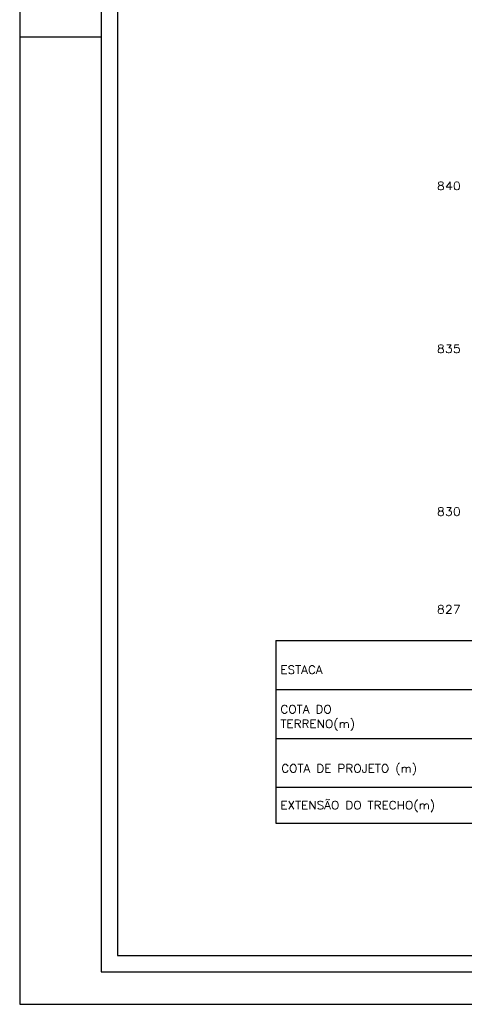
# Model space of a CAD drawing. Extents: x -1825 to 98, y 5678 to 6985.
# Tile 66 of 86: x -743 to -607, y 6391 to 6693. Entities that reach past the tile are written whole.
import ezdxf
from ezdxf.enums import TextEntityAlignment as Align

# ---------------------------------------------------------------- set-up
doc = ezdxf.new("R2010")
doc.units = 0
doc.header["$MEASUREMENT"] = 0
doc.linetypes.add('CONTINUO', pattern=[0])
for name, color, linetype in [('PADRÃO', 7, 'CONTINUOUS'), ('PG-MALHA', 7, 'CONTINUOUS'), ('PG-TXT-100', 3, 'CONTINUOUS')]:
    doc.layers.add(name, color=color, linetype=linetype)
doc.styles.add('ROMANS', font='romans.shx', dxfattribs={"height": 1.5})

msp = doc.modelspace()

# ---------------------------------------------------------------- linework, layer by layer
at = {"layer": 'PADRÃO', "color": 2}
msp.add_line((-743.17, 6688.02), (-718.17, 6688.02), dxfattribs=at)
msp.add_lwpolyline([(-743.17, 6985.02), (-743.17, 6391.02), (97.83, 6391.02), (97.83, 6985.02), (-743.17, 6985.02)], dxfattribs=at)
at = {"layer": 'PADRÃO', "color": 1}
msp.add_lwpolyline([(-718.17, 6401.02), (87.83, 6401.02), (87.83, 6975.02), (-718.17, 6975.02)], close=True, dxfattribs=at)
at = {"layer": 'PADRÃO', "color": 2}
msp.add_lwpolyline([(-713.17, 6406.02), (-92.17, 6406.02), (-92.17, 6970.02), (-713.17, 6970.02)], close=True, dxfattribs=at)
at = {"layer": 'PG-MALHA', "color": 4, "linetype": 'CONTINUO'}
for p, q in [((-664.6, 6502.67), (-664.6, 6446.66)), ((-664.6, 6446.66), (-457.82, 6446.66))]:
    msp.add_line(p, q, dxfattribs=at)
for points in [[(-664.6, 6502.67), (-457.82, 6502.67)], [(-664.6, 6487.67), (-457.82, 6487.67)], [(-664.6, 6472.67), (-457.82, 6472.67)], [(-664.6, 6457.67), (-457.82, 6457.67)]]:
    msp.add_lwpolyline(points, dxfattribs=at)

# ---------------------------------------------------------------- texts
at = {"layer": 'PG-TXT-100', "style": 'ROMANS', "width": 1.080702}
for s, p, p2 in [('840', (-615.22, 6641.02), (-607.88, 6641.02)), ('835', (-615.22, 6591.02), (-607.88, 6591.02)), ('830', (-615.22, 6541.02), (-607.88, 6541.02)), ('827', (-615.22, 6511.02), (-607.88, 6511.02))]:
    msp.add_text(s, height=2.5, dxfattribs=at).set_placement(p, p2, align=Align.FIT)
for s, p in [('ESTACA', (-663.21, 6492.49)), ('COTA DO', (-663.21, 6480.34)), ('TERRENO(m)', (-663.21, 6475.88)), ('COTA DE PROJETO (m)', (-662.96, 6462.2)), ('EXTENSÃO DO TRECHO(m)', (-663.21, 6450.89))]:
    msp.add_text(s, height=2.5, dxfattribs=at).set_placement(p)

doc.saveas('drawing.dxf')
